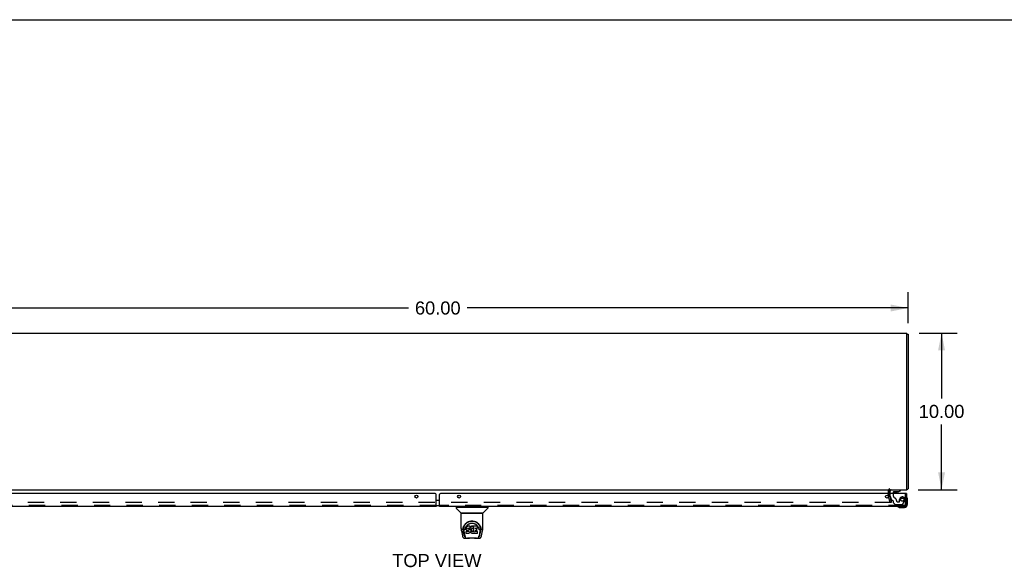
# Model space of a CAD drawing. Header units: inches. Extents: x 0 to 189, y 0 to 122.
# Tile 12 of 14: x 32 to 94, y 87 to 122. Entities that reach past the tile are written whole.
import ezdxf

# ---------------------------------------------------------------- set-up
doc = ezdxf.new("R2010")
doc.units = ezdxf.units.IN
doc.header["$LTSCALE"] = 10.388889
doc.header["$MEASUREMENT"] = 0
doc.linetypes.add('HIDDEN', pattern=[0.2, 0.1, -0.1])
doc.layers.get('0').update_dxf_attribs({"linetype": 'CONTINUOUS'})
for name, color, linetype in [('DEFAULT_2', 8, 'HIDDEN'), ('DIMENSIONS', 7, 'CONTINUOUS'), ('MASTER_DOOR_ASSEMBLY', 7, 'CONTINUOUS'), ('SLAVE_DOOR_ASSEMBLY', 7, 'CONTINUOUS')]:
    doc.layers.add(name, color=color, linetype=linetype)
doc.styles.get("Standard").update_dxf_attribs({"font": 'arial.ttf'})
doc.dimstyles.new('DIMSTYLE_1', dxfattribs={"dimtxt": 0.833333, "dimasz": 1.111111, "dimexe": 0.09, "dimexo": 0.07, "dimgap": 0.0375, "dimtad": 0, "dimtih": 1, "dimtoh": 1, "dimzin": 4, "dimdsep": 46, "dimtxsty": 'Standard', "dimblk": '_FILLED', "dimblk1": '_FILLED', "dimblk2": '_FILLED', "dimcen": 0.09, "dimadec": 3, "dimazin": 1, "dimtfac": 1, "dimtdec": 3, "dimtofl": 0, "dimtmove": 0, "dimatfit": 3, "dimldrblk": '_FILLED', "dimfxl": 0, "dimtolj": 1, "dimtzin": 4, "dimarcsym": 0})

# ---------------------------------------------------------------- blocks, each defined once
blk = doc.blocks.new('_FILLED')
at = {"color": 0, "linetype": 'ByBlock'}
blk.add_solid([(0, 0), (-1, 0.2), (-1, -0.2)], dxfattribs=at)
blk = doc.blocks.new('*D7')
at = {"layer": 'DIMENSIONS', "color": 2, "linetype": 'Continuous'}
for p, q in [((28.309, 102.864), (28.309, 104.828)), ((88.309, 102.864), (88.309, 104.828)), ((28.309, 103.828), (56.436, 103.828)), ((88.309, 103.828), (60.182, 103.828))]:
    blk.add_line(p, q, dxfattribs=at)
at = {"layer": 'DIMENSIONS', "color": 2, "linetype": 'Continuous', "xscale": 1.1111111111, "yscale": 1.1111111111, "zscale": 1.1111111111, "rotation": 180}
blk.add_blockref('_FILLED', (28.309, 103.828), dxfattribs=at)
at = {"layer": 'DIMENSIONS', "color": 2, "linetype": 'Continuous', "xscale": 1.1111111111, "yscale": 1.1111111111, "zscale": 1.1111111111}
blk.add_blockref('_FILLED', (88.309, 103.828), dxfattribs=at)
at = {"layer": 'DIMENSIONS', "color": 2, "linetype": 'Continuous', "insert": (58.309, 104.245), "char_height": 0.8333, "width": 2.91202, "attachment_point": 2, "line_spacing_factor": 0.9}
blk.add_mtext('60.00', dxfattribs=at)
blk = doc.blocks.new('*D8')
at = {"layer": 'DIMENSIONS', "color": 2, "linetype": 'Continuous'}
for p, q in [((89.012, 102.23), (91.443, 102.23)), ((90.443, 102.23), (90.443, 98.063)), ((90.443, 92.23), (90.443, 96.396)), ((88.952, 92.23), (91.443, 92.23))]:
    blk.add_line(p, q, dxfattribs=at)
at = {"layer": 'DIMENSIONS', "color": 2, "linetype": 'Continuous', "xscale": 1.1111111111, "yscale": 1.1111111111, "zscale": 1.1111111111}
for p, rotation in [((90.443, 102.23), 90), ((90.443, 92.23), 270)]:
    blk.add_blockref('_FILLED', p, dxfattribs=dict(at, rotation=rotation))
at = {"layer": 'DIMENSIONS', "color": 2, "linetype": 'Continuous', "insert": (90.443, 97.646), "char_height": 0.8333, "width": 2.91202, "attachment_point": 2, "line_spacing_factor": 0.9}
blk.add_mtext('10.00', dxfattribs=at)

msp = doc.modelspace()

# ---------------------------------------------------------------- linework, layer by layer
at = {"color": 7, "linetype": 'Continuous'}
for p, q in [((0, 122.222), (188.889, 122.222)), ((88.234, 102.167), (88.309, 102.167))]:
    msp.add_line(p, q, dxfattribs=at)
at = {"color": 3, "linetype": 'Continuous'}
for p, q in [((28.384, 102.23), (88.234, 102.23)), ((88.234, 92.23), (88.234, 102.23)), ((88.309, 102.167), (88.309, 92.293)), ((28.384, 92.23), (88.234, 92.23)), ((87.134, 91.987), (87.134, 92.188))]:
    msp.add_line(p, q, dxfattribs=at)
for points in [[(88.278, 92.268), (88.28, 92.269), (88.281, 92.271), (88.283, 92.272), (88.286, 92.273), (88.288, 92.275), (88.29, 92.276)], [(88.29, 92.276), (88.295, 92.278), (88.297, 92.28), (88.299, 92.281), (88.301, 92.282), (88.303, 92.283), (88.304, 92.284), (88.306, 92.286), (88.307, 92.287), (88.308, 92.288), (88.308, 92.29), (88.309, 92.291), (88.309, 92.292), (88.309, 92.293)]]:
    msp.add_lwpolyline(points, dxfattribs=at)
for centre, radius, start, end in [((87.176, 92.188), 0.042, 90, 180), ((88.192, 92.347), 0.117, 291.04215, 317.44308)]:
    msp.add_arc(centre, radius, start, end, dxfattribs=at)
at = {"layer": 'DEFAULT_2', "color": 8, "linetype": 'HIDDEN'}
for p, q in [((87.059, 91.829), (87.059, 92.188)), ((87.166, 91.417), (87.062, 91.803)), ((87.134, 91.829), (87.134, 91.987)), ((87.135, 91.823), (87.238, 91.436)), ((87.218, 91.417), (29.4, 91.417)), ((87.238, 91.436), (87.166, 91.417))]:
    msp.add_line(p, q, dxfattribs=at)
for points in [[(87.233, 91.432), (87.233, 91.43), (87.232, 91.429), (87.232, 91.427), (87.231, 91.425), (87.23, 91.424), (87.23, 91.423), (87.228, 91.421), (87.227, 91.42), (87.226, 91.419), (87.224, 91.419), (87.223, 91.418), (87.221, 91.417), (87.219, 91.417), (87.218, 91.417)], [(87.232, 91.435), (87.233, 91.433), (87.233, 91.432), (87.233, 91.432)]]:
    msp.add_lwpolyline(points, dxfattribs=at)
for centre, radius, start, end in [((87.176, 92.188), 0.117, 123.09982, 180), ((87.159, 91.829), 0.1, 180, 195), ((87.159, 91.829), 0.025, 180, 195)]:
    msp.add_arc(centre, radius, start, end, dxfattribs=at)
at = {"layer": 'MASTER_DOOR_ASSEMBLY', "color": 3, "linetype": 'Continuous'}
for p, q in [((58.417, 91.162), (58.417, 91.927)), ((88.199, 91.987), (58.477, 91.987)), ((88.214, 91.987), (88.214, 91.279)), ((58.408, 91.237), (58.408, 91.236)), ((58.408, 91.236), (58.408, 91.229)), ((58.408, 91.229), (58.409, 91.209)), ((58.409, 91.209), (58.409, 91.203)), ((58.409, 91.203), (58.409, 91.198)), ((88.097, 91.162), (58.417, 91.162))]:
    msp.add_line(p, q, dxfattribs=at)
at = {"layer": 'MASTER_DOOR_ASSEMBLY', "color": 7, "linetype": 'Continuous'}
for p, q in [((87.171, 91.987), (87.171, 92.151)), ((87.356, 92.061), (87.356, 91.987)), ((87.664, 92.092), (87.387, 92.092)), ((87.576, 92.075), (87.435, 92.075)), ((87.435, 92.075), (87.435, 92.075)), ((87.577, 92.075), (87.576, 92.075)), ((87.664, 92.092), (87.84, 92.191)), ((87.84, 92.23), (87.84, 92.191)), ((88.199, 91.987), (88.214, 91.987)), ((58.342, 91.557), (58.417, 91.557)), ((58.342, 91.237), (58.417, 91.237)), ((59.487, 91.114), (59.487, 91.06)), ((59.495, 91.122), (61.487, 91.122)), ((59.546, 91.122), (59.546, 91.162)), ((61.436, 91.122), (61.436, 91.162)), ((61.495, 91.114), (61.495, 91.06)), ((87.747, 91.105), (87.785, 91.102)), ((87.785, 91.102), (88.074, 91.102)), ((88.274, 91.591), (88.272, 91.629)), ((88.274, 91.302), (88.274, 91.591)), ((59.793, 90.737), (59.498, 91.032)), ((59.802, 89.749), (59.802, 90.713)), ((61.172, 90.721), (59.81, 90.721)), ((61.167, 90.729), (59.814, 90.729)), ((59.876, 90.729), (59.874, 90.725)), ((59.874, 90.725), (59.874, 90.725)), ((61.108, 90.725), (61.105, 90.729)), ((61.108, 90.725), (61.108, 90.725)), ((61.18, 89.749), (61.18, 90.713)), ((61.188, 90.737), (61.483, 91.032)), ((60.058, 90.004), (60.083, 90.038)), ((60.12, 89.827), (60.115, 89.802)), ((60.13, 89.852), (60.12, 89.827)), ((60.121, 89.792), (60.12, 89.827)), ((60.145, 89.873), (60.13, 89.852)), ((60.13, 89.816), (60.13, 89.852)), ((60.155, 89.883), (60.145, 89.873)), ((60.145, 89.838), (60.145, 89.873)), ((60.166, 89.891), (60.155, 89.883)), ((60.155, 89.847), (60.155, 89.883)), ((60.189, 89.901), (60.166, 89.891)), ((60.166, 89.854), (60.166, 89.891)), ((60.215, 89.91), (60.189, 89.901)), ((60.189, 89.865), (60.189, 89.901)), ((60.367, 89.91), (60.215, 89.91)), ((60.215, 89.873), (60.215, 89.91)), ((60.369, 89.855), (60.367, 89.91)), ((60.367, 89.875), (60.367, 89.91)), ((60.368, 89.82), (60.367, 89.796)), ((60.368, 89.82), (60.369, 89.855)), ((60.381, 89.823), (60.37, 89.802)), ((60.394, 89.842), (60.381, 89.823)), ((60.381, 89.787), (60.381, 89.823)), ((60.409, 89.86), (60.394, 89.842)), ((60.395, 89.806), (60.394, 89.842)), ((60.426, 89.876), (60.409, 89.86)), ((60.41, 89.824), (60.409, 89.86)), ((60.446, 89.89), (60.426, 89.876)), ((60.427, 89.84), (60.426, 89.876)), ((60.469, 89.9), (60.446, 89.89)), ((60.446, 89.854), (60.446, 89.89)), ((60.492, 89.906), (60.469, 89.9)), ((60.469, 89.864), (60.469, 89.9)), ((60.516, 89.908), (60.492, 89.906)), ((60.492, 89.869), (60.492, 89.906)), ((60.516, 89.908), (60.54, 89.908)), ((60.516, 89.871), (60.516, 89.908)), ((60.516, 89.87), (60.516, 89.871)), ((60.553, 89.906), (60.54, 89.908)), ((60.54, 89.871), (60.54, 89.908)), ((60.54, 89.869), (60.54, 89.871)), ((60.552, 89.869), (60.553, 89.906)), ((60.565, 89.901), (60.553, 89.906)), ((60.579, 89.807), (60.563, 89.768)), ((60.578, 89.893), (60.565, 89.901)), ((60.565, 89.865), (60.565, 89.901)), ((60.826, 89.907), (60.577, 89.907)), ((60.578, 89.858), (60.577, 89.907)), ((60.58, 89.809), (60.579, 89.809)), ((60.579, 89.809), (60.579, 89.808)), ((60.579, 89.808), (60.579, 89.808)), ((60.583, 89.555), (60.579, 89.807)), ((60.581, 89.814), (60.58, 89.813)), ((60.58, 89.813), (60.58, 89.811)), ((60.58, 89.811), (60.58, 89.81)), ((60.58, 89.81), (60.58, 89.809)), ((60.58, 89.809), (60.58, 89.809)), ((60.58, 89.809), (60.58, 89.809)), ((60.581, 89.816), (60.581, 89.814)), ((60.84, 89.782), (60.842, 89.891)), ((60.842, 89.922), (60.859, 89.897)), ((61.047, 89.827), (61.06, 89.776)), ((59.817, 89.606), (59.882, 89.301)), ((59.882, 89.3), (59.882, 89.301)), ((59.909, 89.665), (59.913, 89.723)), ((59.909, 89.666), (59.909, 89.665)), ((59.913, 89.723), (59.921, 89.776)), ((59.923, 89.783), (59.922, 89.728)), ((59.99, 89.332), (59.934, 89.609)), ((59.97, 89.675), (59.972, 89.65)), ((59.98, 89.585), (60.042, 89.281)), ((60.049, 89.225), (60.056, 89.225)), ((60.055, 89.679), (60.055, 89.678)), ((60.056, 89.225), (60.059, 89.216)), ((60.06, 89.213), (60.059, 89.216)), ((60.115, 89.802), (60.114, 89.777)), ((60.114, 89.743), (60.114, 89.777)), ((60.116, 89.718), (60.114, 89.743)), ((60.114, 89.743), (60.114, 89.743)), ((60.116, 89.767), (60.115, 89.802)), ((60.12, 89.693), (60.116, 89.718)), ((60.116, 89.718), (60.116, 89.718)), ((60.129, 89.67), (60.12, 89.693)), ((60.12, 89.693), (60.12, 89.693)), ((60.128, 89.576), (60.12, 89.568)), ((60.122, 89.455), (60.12, 89.568)), ((60.129, 89.448), (60.122, 89.455)), ((60.19, 89.577), (60.128, 89.576)), ((60.128, 89.54), (60.128, 89.576)), ((60.129, 89.67), (60.129, 89.669)), ((60.143, 89.648), (60.129, 89.669)), ((60.275, 89.448), (60.129, 89.448)), ((60.129, 89.448), (60.129, 89.448)), ((60.161, 89.63), (60.143, 89.648)), ((60.143, 89.648), (60.143, 89.648)), ((60.182, 89.616), (60.161, 89.63)), ((60.161, 89.63), (60.161, 89.63)), ((60.195, 89.612), (60.182, 89.616)), ((60.182, 89.616), (60.182, 89.616)), ((60.25, 89.577), (60.19, 89.577)), ((60.19, 89.54), (60.19, 89.577)), ((60.19, 89.54), (60.19, 89.539)), ((60.208, 89.609), (60.195, 89.612)), ((60.195, 89.612), (60.195, 89.612)), ((60.204, 89.745), (60.203, 89.731)), ((60.206, 89.758), (60.204, 89.745)), ((60.204, 89.725), (60.204, 89.743)), ((60.205, 89.72), (60.206, 89.755)), ((60.208, 89.762), (60.206, 89.758)), ((60.208, 89.751), (60.206, 89.755)), ((60.211, 89.764), (60.208, 89.762)), ((60.212, 89.748), (60.208, 89.751)), ((60.208, 89.715), (60.208, 89.751)), ((60.255, 89.609), (60.208, 89.609)), ((60.222, 89.768), (60.211, 89.764)), ((60.224, 89.745), (60.212, 89.748)), ((60.212, 89.712), (60.212, 89.748)), ((60.236, 89.769), (60.222, 89.768)), ((60.247, 89.746), (60.224, 89.745)), ((60.224, 89.708), (60.224, 89.745)), ((60.349, 89.769), (60.236, 89.769)), ((60.236, 89.769), (60.236, 89.769)), ((60.272, 89.744), (60.247, 89.746)), ((60.247, 89.709), (60.247, 89.746)), ((60.247, 89.708), (60.247, 89.709)), ((60.264, 89.578), (60.25, 89.577)), ((60.25, 89.54), (60.25, 89.577)), ((60.25, 89.54), (60.25, 89.539)), ((60.262, 89.608), (60.255, 89.609)), ((60.255, 89.609), (60.256, 89.609)), ((60.267, 89.607), (60.262, 89.608)), ((60.268, 89.581), (60.264, 89.578)), ((60.264, 89.542), (60.264, 89.578)), ((60.272, 89.603), (60.267, 89.607)), ((60.273, 89.585), (60.268, 89.581)), ((60.269, 89.545), (60.268, 89.581)), ((60.297, 89.739), (60.272, 89.744)), ((60.272, 89.708), (60.272, 89.744)), ((60.276, 89.598), (60.272, 89.603)), ((60.279, 89.593), (60.273, 89.585)), ((60.273, 89.549), (60.273, 89.585)), ((60.288, 89.45), (60.275, 89.448)), ((60.282, 89.586), (60.276, 89.599)), ((60.282, 89.561), (60.281, 89.587)), ((60.284, 89.573), (60.282, 89.587)), ((60.284, 89.567), (60.283, 89.577)), ((60.3, 89.454), (60.288, 89.45)), ((60.288, 89.45), (60.288, 89.45)), ((60.309, 89.733), (60.297, 89.739)), ((60.297, 89.702), (60.297, 89.739)), ((60.32, 89.468), (60.3, 89.454)), ((60.3, 89.454), (60.3, 89.454)), ((60.32, 89.725), (60.309, 89.733)), ((60.309, 89.697), (60.309, 89.733)), ((60.339, 89.707), (60.32, 89.725)), ((60.32, 89.689), (60.32, 89.725)), ((60.338, 89.485), (60.32, 89.468)), ((60.32, 89.468), (60.32, 89.468)), ((60.338, 89.671), (60.339, 89.707)), ((60.345, 89.496), (60.338, 89.485)), ((60.338, 89.485), (60.338, 89.485)), ((60.348, 89.693), (60.339, 89.707)), ((60.346, 89.496), (60.345, 89.496)), ((60.351, 89.507), (60.346, 89.496)), ((60.349, 89.769), (60.348, 89.769)), ((60.351, 89.735), (60.348, 89.693)), ((60.348, 89.656), (60.348, 89.693)), ((60.36, 89.77), (60.349, 89.769)), ((60.35, 89.649), (60.349, 89.65)), ((60.355, 89.758), (60.351, 89.735)), ((60.352, 89.7), (60.351, 89.735)), ((60.36, 89.53), (60.351, 89.507)), ((60.351, 89.507), (60.351, 89.507)), ((60.358, 89.769), (60.355, 89.758)), ((60.356, 89.723), (60.355, 89.758)), ((60.367, 89.553), (60.36, 89.53)), ((60.36, 89.53), (60.36, 89.53)), ((60.365, 89.782), (60.361, 89.77)), ((60.362, 89.745), (60.361, 89.771)), ((60.367, 89.796), (60.365, 89.782)), ((60.365, 89.782), (60.365, 89.782)), ((60.37, 89.802), (60.366, 89.793)), ((60.367, 89.796), (60.367, 89.796)), ((60.367, 89.564), (60.367, 89.565)), ((60.367, 89.565), (60.367, 89.565)), ((60.367, 89.563), (60.367, 89.564)), ((60.367, 89.564), (60.367, 89.564)), ((60.367, 89.563), (60.367, 89.563)), ((60.368, 89.562), (60.367, 89.554)), ((60.367, 89.554), (60.367, 89.553)), ((60.388, 89.526), (60.368, 89.561)), ((60.37, 89.767), (60.37, 89.802)), ((60.401, 89.507), (60.388, 89.526)), ((60.388, 89.526), (60.388, 89.526)), ((60.416, 89.49), (60.401, 89.507)), ((60.401, 89.507), (60.401, 89.507)), ((60.433, 89.475), (60.416, 89.49)), ((60.416, 89.49), (60.416, 89.49)), ((60.433, 89.67), (60.432, 89.644)), ((60.437, 89.696), (60.433, 89.67)), ((60.433, 89.632), (60.434, 89.666)), ((60.433, 89.475), (60.434, 89.475)), ((60.434, 89.666), (60.434, 89.671)), ((60.437, 89.654), (60.434, 89.666)), ((60.452, 89.461), (60.434, 89.475)), ((60.436, 89.619), (60.437, 89.654)), ((60.441, 89.707), (60.437, 89.696)), ((60.446, 89.63), (60.437, 89.654)), ((60.446, 89.718), (60.441, 89.707)), ((60.445, 89.595), (60.446, 89.63)), ((60.46, 89.74), (60.446, 89.718)), ((60.458, 89.608), (60.446, 89.63)), ((60.462, 89.456), (60.452, 89.461)), ((60.452, 89.461), (60.452, 89.461)), ((60.466, 89.599), (60.458, 89.608)), ((60.458, 89.572), (60.458, 89.608)), ((60.467, 89.749), (60.46, 89.74)), ((60.473, 89.452), (60.462, 89.456)), ((60.462, 89.456), (60.462, 89.456)), ((60.476, 89.59), (60.466, 89.599)), ((60.466, 89.563), (60.466, 89.599)), ((60.476, 89.755), (60.467, 89.749)), ((60.495, 89.446), (60.473, 89.452)), ((60.475, 89.554), (60.476, 89.59)), ((60.5, 89.765), (60.476, 89.755)), ((60.486, 89.583), (60.476, 89.59)), ((60.485, 89.547), (60.486, 89.583)), ((60.497, 89.579), (60.486, 89.583)), ((60.518, 89.444), (60.495, 89.446)), ((60.509, 89.577), (60.497, 89.579)), ((60.497, 89.542), (60.497, 89.579)), ((60.511, 89.767), (60.5, 89.765)), ((60.509, 89.577), (60.522, 89.576)), ((60.509, 89.54), (60.509, 89.577)), ((60.509, 89.538), (60.509, 89.54)), ((60.522, 89.767), (60.511, 89.767)), ((60.541, 89.447), (60.518, 89.444)), ((60.518, 89.444), (60.518, 89.444)), ((60.533, 89.764), (60.522, 89.767)), ((60.534, 89.578), (60.522, 89.576)), ((60.522, 89.539), (60.522, 89.576)), ((60.522, 89.538), (60.522, 89.539)), ((60.545, 89.76), (60.533, 89.764)), ((60.546, 89.582), (60.534, 89.578)), ((60.534, 89.541), (60.534, 89.578)), ((60.563, 89.454), (60.541, 89.447)), ((60.557, 89.587), (60.546, 89.582)), ((60.546, 89.545), (60.546, 89.582)), ((60.567, 89.594), (60.557, 89.587)), ((60.557, 89.55), (60.557, 89.587)), ((60.582, 89.465), (60.563, 89.454)), ((60.563, 89.454), (60.563, 89.454)), ((60.568, 89.558), (60.567, 89.594)), ((60.587, 89.465), (60.582, 89.465)), ((60.586, 89.547), (60.585, 89.548)), ((60.587, 89.456), (60.587, 89.465)), ((60.827, 89.448), (60.596, 89.448)), ((60.667, 89.613), (60.666, 89.538)), ((60.795, 89.613), (60.667, 89.613)), ((60.827, 89.573), (60.667, 89.573)), ((60.826, 89.768), (60.668, 89.768)), ((60.669, 89.768), (60.668, 89.71)), ((60.795, 89.745), (60.668, 89.745)), ((60.807, 89.624), (60.808, 89.731)), ((60.835, 89.456), (60.837, 89.563)), ((60.921, 89.213), (60.923, 89.216)), ((60.923, 89.216), (60.925, 89.225)), ((60.924, 89.709), (60.926, 89.679)), ((60.925, 89.225), (60.932, 89.225)), ((60.926, 89.678), (60.926, 89.679)), ((61, 89.582), (60.939, 89.281)), ((60.991, 89.332), (61.048, 89.609)), ((61.059, 89.783), (61.059, 89.728)), ((61.072, 89.665), (61.072, 89.666)), ((61.099, 89.301), (61.165, 89.606)), ((60.006, 89.146), (60.22, 89.146)), ((60.784, 89.139), (60.197, 89.139)), ((60.761, 89.146), (60.975, 89.146))]:
    msp.add_line(p, q, dxfattribs=at)
at = {"layer": 'MASTER_DOOR_ASSEMBLY', "color": 8, "linetype": 'HIDDEN'}
for p, q in [((87.171, 91.82), (87.171, 91.987)), ((87.171, 91.82), (87.24, 91.564)), ((87.25, 92.23), (87.84, 92.23)), ((87.356, 91.987), (87.356, 91.877)), ((88.139, 91.279), (88.139, 91.987)), ((88.097, 91.237), (58.417, 91.237)), ((87.314, 91.541), (87.27, 91.541)), ((87.373, 91.404), (87.373, 91.482)), ((87.379, 91.39), (87.494, 91.274)), ((87.928, 91.266), (87.516, 91.266)), ((87.657, 91.451), (87.751, 91.451)), ((87.767, 91.467), (87.767, 91.6)), ((87.954, 91.281), (88.088, 91.514))]:
    msp.add_line(p, q, dxfattribs=at)
at = {"layer": 'MASTER_DOOR_ASSEMBLY', "color": 3, "linetype": 'Continuous'}
msp.add_lwpolyline([(58.409, 91.198), (58.409, 91.195), (58.409, 91.193), (58.409, 91.19), (58.41, 91.188), (58.41, 91.186), (58.41, 91.184), (58.41, 91.183), (58.41, 91.181), (58.41, 91.179), (58.411, 91.178), (58.411, 91.176), (58.411, 91.175), (58.411, 91.174), (58.411, 91.173), (58.412, 91.172), (58.412, 91.171), (58.412, 91.17), (58.412, 91.169), (58.412, 91.169), (58.412, 91.168), (58.413, 91.167), (58.413, 91.167), (58.413, 91.166), (58.413, 91.166), (58.413, 91.165), (58.414, 91.165), (58.414, 91.164), (58.414, 91.164), (58.414, 91.164), (58.415, 91.163), (58.415, 91.163), (58.415, 91.163), (58.415, 91.163), (58.416, 91.162), (58.416, 91.162), (58.416, 91.162), (58.416, 91.162), (58.417, 91.162), (58.417, 91.162), (58.417, 91.162), (58.417, 91.162)], dxfattribs=at)
at = {"layer": 'MASTER_DOOR_ASSEMBLY', "color": 7, "linetype": 'Continuous'}
for points in [[(59.873, 90.723), (59.872, 90.723), (59.872, 90.722), (59.871, 90.721), (59.871, 90.721), (59.872, 90.721)], [(59.874, 90.725), (59.873, 90.724), (59.873, 90.723)], [(61.109, 90.723), (61.108, 90.724), (61.108, 90.725)], [(61.11, 90.721), (61.11, 90.721), (61.11, 90.721), (61.11, 90.722), (61.109, 90.723), (61.109, 90.723)], [(59.921, 89.776), (59.934, 89.827), (59.951, 89.875), (59.971, 89.92), (59.994, 89.961), (60.02, 90), (60.048, 90.036), (60.079, 90.069), (60.112, 90.1), (60.148, 90.128), (60.187, 90.154), (60.228, 90.177), (60.27, 90.197), (60.314, 90.212), (60.358, 90.225), (60.403, 90.233), (60.447, 90.238), (60.491, 90.24), (60.535, 90.238), (60.579, 90.233), (60.624, 90.225), (60.668, 90.212), (60.711, 90.196), (60.754, 90.177), (60.795, 90.154), (60.833, 90.128), (60.869, 90.1), (60.903, 90.069), (60.933, 90.035), (60.961, 90), (60.987, 89.961), (61.01, 89.92), (61.03, 89.875), (61.047, 89.827)], [(59.97, 89.675), (59.969, 89.699), (59.97, 89.746), (59.975, 89.793), (59.984, 89.839), (59.998, 89.884), (60.015, 89.927), (60.035, 89.967), (60.058, 90.004)], [(60.063, 89.746), (60.071, 89.781), (60.081, 89.813), (60.093, 89.843)], [(60.083, 90.038), (60.11, 90.069), (60.139, 90.097)], [(60.093, 89.843), (60.107, 89.871), (60.123, 89.897)], [(60.123, 89.897), (60.139, 89.921), (60.158, 89.944), (60.177, 89.966), (60.198, 89.986), (60.221, 90.005), (60.245, 90.023), (60.27, 90.039), (60.296, 90.053), (60.323, 90.066), (60.351, 90.076), (60.379, 90.085), (60.407, 90.091), (60.435, 90.096), (60.463, 90.098), (60.49, 90.099), (60.518, 90.098), (60.546, 90.096), (60.574, 90.091), (60.602, 90.085), (60.63, 90.076), (60.658, 90.066), (60.685, 90.053), (60.712, 90.039), (60.737, 90.023), (60.76, 90.006), (60.783, 89.987), (60.804, 89.966), (60.824, 89.945), (60.842, 89.922)], [(60.131, 89.816), (60.131, 89.816), (60.131, 89.816), (60.131, 89.815), (60.132, 89.815), (60.132, 89.815), (60.132, 89.815)], [(60.139, 90.097), (60.168, 90.122), (60.199, 90.145), (60.23, 90.164)], [(60.145, 89.837), (60.145, 89.837), (60.146, 89.837), (60.146, 89.837), (60.146, 89.836), (60.146, 89.836), (60.147, 89.836)], [(60.155, 89.847), (60.155, 89.846), (60.155, 89.846), (60.155, 89.846), (60.156, 89.846), (60.156, 89.846), (60.156, 89.845)], [(60.166, 89.854), (60.166, 89.854), (60.166, 89.854), (60.166, 89.853), (60.167, 89.853), (60.167, 89.853), (60.167, 89.853)], [(60.189, 89.865), (60.189, 89.864), (60.189, 89.864), (60.189, 89.864), (60.189, 89.864), (60.19, 89.863), (60.19, 89.863)], [(60.215, 89.873), (60.215, 89.872), (60.215, 89.872), (60.215, 89.872), (60.215, 89.872), (60.215, 89.872), (60.215, 89.871)], [(60.23, 90.164), (60.262, 90.181), (60.294, 90.195), (60.326, 90.207)], [(60.326, 90.207), (60.359, 90.217), (60.392, 90.224), (60.424, 90.23), (60.457, 90.233), (60.49, 90.234), (60.522, 90.233), (60.555, 90.23), (60.587, 90.225), (60.619, 90.218)], [(60.366, 89.873), (60.366, 89.872), (60.366, 89.872), (60.366, 89.872), (60.365, 89.872), (60.365, 89.872), (60.365, 89.871)], [(60.368, 89.82), (60.368, 89.82), (60.368, 89.82), (60.367, 89.82), (60.367, 89.819), (60.367, 89.819), (60.366, 89.819)], [(60.396, 89.805), (60.396, 89.805), (60.396, 89.805), (60.395, 89.805), (60.395, 89.805), (60.395, 89.806), (60.395, 89.806)], [(60.411, 89.822), (60.411, 89.822), (60.411, 89.823), (60.41, 89.823), (60.41, 89.823), (60.41, 89.823), (60.41, 89.824)], [(60.428, 89.838), (60.428, 89.839), (60.428, 89.839), (60.427, 89.839), (60.427, 89.839), (60.427, 89.84), (60.427, 89.84)], [(60.447, 89.852), (60.447, 89.853), (60.447, 89.853), (60.447, 89.853), (60.447, 89.853), (60.447, 89.854), (60.446, 89.854)], [(60.469, 89.862), (60.469, 89.862), (60.469, 89.863), (60.469, 89.863), (60.469, 89.863), (60.469, 89.863), (60.469, 89.864)], [(60.493, 89.868), (60.493, 89.868), (60.493, 89.868), (60.492, 89.868), (60.492, 89.868), (60.492, 89.869), (60.492, 89.869)], [(60.552, 89.867), (60.552, 89.868), (60.552, 89.868), (60.552, 89.868), (60.552, 89.868), (60.552, 89.869), (60.552, 89.869)], [(60.564, 89.863), (60.565, 89.864), (60.565, 89.864), (60.565, 89.864), (60.565, 89.864), (60.565, 89.864), (60.565, 89.865)], [(60.58, 89.869), (60.58, 89.869), (60.579, 89.87), (60.579, 89.87), (60.579, 89.87), (60.579, 89.87), (60.579, 89.871)], [(60.58, 89.853), (60.58, 89.853), (60.58, 89.854), (60.579, 89.855), (60.579, 89.855), (60.579, 89.856), (60.579, 89.856)], [(60.579, 89.808), (60.579, 89.808), (60.579, 89.808)], [(60.579, 89.808), (60.579, 89.808), (60.579, 89.807), (60.579, 89.807)], [(60.619, 90.218), (60.652, 90.208), (60.684, 90.197), (60.716, 90.183)], [(60.716, 90.183), (60.748, 90.166), (60.779, 90.147), (60.81, 90.125), (60.839, 90.1), (60.868, 90.073), (60.895, 90.042), (60.921, 90.008), (60.944, 89.97), (60.965, 89.93), (60.983, 89.887), (60.996, 89.842), (61.006, 89.795), (61.011, 89.748)], [(60.859, 89.897), (60.874, 89.871), (60.888, 89.843)], [(60.888, 89.843), (60.9, 89.813), (60.91, 89.781), (60.919, 89.746), (60.924, 89.709)], [(59.802, 89.75), (59.802, 89.716), (59.806, 89.676), (59.811, 89.637), (59.817, 89.606)], [(59.882, 89.3), (59.885, 89.287), (59.89, 89.269), (59.895, 89.252), (59.9, 89.237), (59.905, 89.224), (59.911, 89.211), (59.918, 89.2), (59.925, 89.189), (59.933, 89.18), (59.942, 89.171), (59.953, 89.163), (59.964, 89.156), (59.976, 89.151), (59.989, 89.148)], [(59.922, 89.728), (59.923, 89.694), (59.927, 89.65), (59.934, 89.609)], [(59.972, 89.65), (59.973, 89.63), (59.977, 89.606), (59.98, 89.585)], [(59.99, 89.332), (59.994, 89.316), (59.999, 89.298), (60.004, 89.281), (60.009, 89.266), (60.015, 89.253), (60.022, 89.243), (60.029, 89.234), (60.036, 89.229), (60.043, 89.225), (60.049, 89.225)], [(60.042, 89.281), (60.044, 89.271), (60.047, 89.259), (60.05, 89.247), (60.053, 89.235), (60.056, 89.225)], [(60.055, 89.679), (60.057, 89.709), (60.063, 89.746)], [(60.096, 89.194), (60.091, 89.194), (60.086, 89.194), (60.081, 89.195), (60.077, 89.197), (60.072, 89.199), (60.069, 89.202), (60.065, 89.205), (60.062, 89.208), (60.06, 89.212), (60.06, 89.213)], [(60.06, 89.213), (60.065, 89.202), (60.072, 89.19), (60.079, 89.18), (60.085, 89.171), (60.093, 89.164), (60.1, 89.158), (60.109, 89.152), (60.118, 89.149), (60.128, 89.146), (60.135, 89.146)], [(60.114, 89.743), (60.114, 89.742), (60.115, 89.742), (60.115, 89.742), (60.115, 89.742), (60.116, 89.741), (60.116, 89.741)], [(60.116, 89.767), (60.116, 89.767), (60.116, 89.767), (60.116, 89.766), (60.117, 89.766), (60.117, 89.766), (60.118, 89.766)], [(60.116, 89.718), (60.116, 89.718), (60.116, 89.717), (60.116, 89.717), (60.117, 89.717), (60.117, 89.717), (60.118, 89.717)], [(60.12, 89.693), (60.12, 89.693), (60.121, 89.692), (60.121, 89.692), (60.122, 89.692), (60.122, 89.692)], [(60.121, 89.792), (60.121, 89.792), (60.121, 89.791), (60.122, 89.791), (60.122, 89.791), (60.122, 89.791), (60.123, 89.791)], [(60.121, 89.533), (60.121, 89.532), (60.121, 89.532), (60.122, 89.532), (60.122, 89.532), (60.122, 89.532), (60.122, 89.532)], [(60.122, 89.455), (60.122, 89.455), (60.123, 89.454), (60.123, 89.454), (60.124, 89.455)], [(60.122, 89.455), (60.122, 89.455), (60.122, 89.455)], [(60.128, 89.54), (60.128, 89.539), (60.128, 89.539), (60.129, 89.539), (60.129, 89.539), (60.129, 89.538), (60.129, 89.538)], [(60.129, 89.669), (60.13, 89.669), (60.13, 89.669), (60.131, 89.669), (60.131, 89.669)], [(60.129, 89.448), (60.129, 89.448), (60.129, 89.448), (60.13, 89.448), (60.13, 89.448), (60.13, 89.448), (60.13, 89.449)], [(60.143, 89.648), (60.143, 89.648), (60.144, 89.648), (60.144, 89.648), (60.144, 89.648), (60.145, 89.648)], [(60.161, 89.63), (60.161, 89.63), (60.162, 89.63), (60.162, 89.63), (60.162, 89.63)], [(60.182, 89.616), (60.183, 89.616), (60.183, 89.616), (60.183, 89.617)], [(60.195, 89.612), (60.195, 89.612), (60.195, 89.612), (60.195, 89.612)], [(60.201, 89.73), (60.202, 89.73), (60.202, 89.73), (60.203, 89.73), (60.203, 89.73), (60.203, 89.731), (60.203, 89.731)], [(60.202, 89.744), (60.203, 89.744), (60.203, 89.744), (60.204, 89.744), (60.204, 89.744), (60.204, 89.745), (60.204, 89.745)], [(60.202, 89.723), (60.202, 89.723), (60.203, 89.723), (60.203, 89.724), (60.203, 89.724), (60.204, 89.724), (60.204, 89.724)], [(60.203, 89.718), (60.204, 89.718), (60.204, 89.718), (60.204, 89.718), (60.205, 89.719), (60.205, 89.719), (60.205, 89.719)], [(60.204, 89.757), (60.205, 89.757), (60.205, 89.757), (60.206, 89.758), (60.206, 89.758), (60.206, 89.758)], [(60.206, 89.762), (60.207, 89.761), (60.207, 89.761), (60.208, 89.762), (60.208, 89.762)], [(60.207, 89.714), (60.207, 89.714), (60.207, 89.714), (60.207, 89.714), (60.208, 89.714), (60.208, 89.715), (60.208, 89.715)], [(60.208, 89.609), (60.208, 89.609), (60.208, 89.61), (60.208, 89.61)], [(60.21, 89.764), (60.21, 89.764), (60.21, 89.764), (60.211, 89.764), (60.211, 89.764)], [(60.211, 89.71), (60.211, 89.71), (60.211, 89.711), (60.211, 89.711), (60.212, 89.711), (60.212, 89.711), (60.212, 89.712)], [(60.222, 89.768), (60.222, 89.768), (60.222, 89.768), (60.222, 89.768)], [(60.223, 89.707), (60.223, 89.707), (60.223, 89.707), (60.223, 89.707), (60.223, 89.708), (60.224, 89.708), (60.224, 89.708)], [(60.262, 89.608), (60.262, 89.608), (60.262, 89.608), (60.262, 89.609)], [(60.264, 89.542), (60.264, 89.541), (60.264, 89.541), (60.264, 89.541), (60.264, 89.541), (60.265, 89.54), (60.265, 89.54)], [(60.267, 89.607), (60.267, 89.607), (60.268, 89.607), (60.268, 89.607)], [(60.269, 89.544), (60.269, 89.544), (60.269, 89.544), (60.269, 89.544), (60.27, 89.543), (60.27, 89.543), (60.27, 89.543)], [(60.271, 89.706), (60.271, 89.706), (60.271, 89.707), (60.271, 89.707), (60.272, 89.707), (60.272, 89.707), (60.272, 89.708)], [(60.272, 89.603), (60.272, 89.603), (60.272, 89.603), (60.273, 89.603), (60.273, 89.603)], [(60.273, 89.549), (60.274, 89.549), (60.274, 89.549), (60.274, 89.548), (60.274, 89.548), (60.275, 89.548), (60.275, 89.548)], [(60.275, 89.448), (60.275, 89.448), (60.275, 89.448), (60.275, 89.448), (60.275, 89.448), (60.275, 89.448), (60.275, 89.449)], [(60.276, 89.598), (60.276, 89.598), (60.276, 89.598), (60.277, 89.598), (60.277, 89.598)], [(60.282, 89.586), (60.282, 89.586), (60.282, 89.586), (60.283, 89.586), (60.283, 89.586), (60.284, 89.586)], [(60.282, 89.561), (60.282, 89.56), (60.282, 89.56), (60.282, 89.56), (60.283, 89.56), (60.283, 89.56), (60.283, 89.559)], [(60.284, 89.573), (60.284, 89.573), (60.284, 89.572), (60.285, 89.572), (60.285, 89.572), (60.286, 89.572), (60.286, 89.572)], [(60.284, 89.567), (60.284, 89.566), (60.284, 89.566), (60.284, 89.566), (60.285, 89.566), (60.285, 89.565), (60.286, 89.565)], [(60.288, 89.45), (60.288, 89.45), (60.287, 89.45), (60.287, 89.45)], [(60.296, 89.701), (60.296, 89.701), (60.296, 89.701), (60.296, 89.702), (60.296, 89.702), (60.296, 89.702), (60.297, 89.702)], [(60.3, 89.454), (60.299, 89.454), (60.299, 89.454), (60.299, 89.454)], [(60.308, 89.695), (60.308, 89.696), (60.308, 89.696), (60.309, 89.696), (60.309, 89.696), (60.309, 89.696), (60.309, 89.697)], [(60.319, 89.688), (60.319, 89.688), (60.319, 89.688), (60.319, 89.688), (60.32, 89.689), (60.32, 89.689), (60.32, 89.689)], [(60.32, 89.468), (60.32, 89.468), (60.32, 89.468), (60.32, 89.468), (60.319, 89.468)], [(60.337, 89.67), (60.337, 89.67), (60.337, 89.67), (60.337, 89.67), (60.338, 89.671), (60.338, 89.671), (60.338, 89.671)], [(60.338, 89.485), (60.338, 89.485), (60.338, 89.485), (60.338, 89.485), (60.337, 89.485), (60.337, 89.485)], [(60.345, 89.496), (60.345, 89.496), (60.345, 89.495), (60.344, 89.495), (60.344, 89.495)], [(60.349, 89.65), (60.349, 89.652), (60.349, 89.653), (60.348, 89.654), (60.348, 89.655)], [(60.351, 89.507), (60.351, 89.507), (60.351, 89.506), (60.35, 89.506), (60.349, 89.506)], [(60.354, 89.699), (60.353, 89.699), (60.353, 89.699), (60.353, 89.699), (60.352, 89.7), (60.352, 89.7), (60.352, 89.7)], [(60.358, 89.721), (60.357, 89.722), (60.357, 89.722), (60.357, 89.722), (60.356, 89.722), (60.356, 89.722), (60.356, 89.723)], [(60.36, 89.77), (60.36, 89.77), (60.36, 89.77), (60.36, 89.77), (60.359, 89.77)], [(60.36, 89.53), (60.36, 89.529), (60.36, 89.529), (60.36, 89.529), (60.359, 89.529), (60.359, 89.529)], [(60.361, 89.77), (60.361, 89.77), (60.361, 89.77), (60.36, 89.77)], [(60.364, 89.744), (60.363, 89.744), (60.363, 89.744), (60.362, 89.744), (60.362, 89.744), (60.362, 89.745), (60.362, 89.745)], [(60.365, 89.782), (60.365, 89.781), (60.365, 89.781), (60.364, 89.781), (60.364, 89.781), (60.363, 89.781)], [(60.367, 89.796), (60.367, 89.796), (60.366, 89.796), (60.366, 89.795), (60.366, 89.795), (60.365, 89.795), (60.365, 89.795)], [(60.367, 89.553), (60.367, 89.553), (60.367, 89.553), (60.367, 89.553), (60.366, 89.553), (60.366, 89.552), (60.365, 89.552)], [(60.367, 89.565), (60.367, 89.566), (60.367, 89.566)], [(60.368, 89.562), (60.368, 89.562), (60.368, 89.562), (60.368, 89.562), (60.368, 89.562), (60.368, 89.562), (60.368, 89.563), (60.367, 89.563)], [(60.368, 89.561), (60.368, 89.562), (60.368, 89.562), (60.368, 89.562), (60.368, 89.562)], [(60.372, 89.765), (60.372, 89.765), (60.371, 89.766), (60.371, 89.766), (60.371, 89.766), (60.371, 89.766), (60.37, 89.767)], [(60.383, 89.786), (60.383, 89.786), (60.382, 89.786), (60.382, 89.786), (60.382, 89.786), (60.382, 89.787), (60.381, 89.787)], [(60.388, 89.526), (60.388, 89.525), (60.389, 89.525), (60.389, 89.525), (60.39, 89.525)], [(60.401, 89.507), (60.401, 89.507), (60.402, 89.507), (60.402, 89.507), (60.402, 89.507), (60.403, 89.507)], [(60.416, 89.49), (60.417, 89.49), (60.417, 89.49), (60.417, 89.49), (60.418, 89.49)], [(60.432, 89.644), (60.432, 89.643), (60.432, 89.643), (60.432, 89.643), (60.431, 89.643), (60.431, 89.643), (60.43, 89.643)], [(60.433, 89.67), (60.433, 89.67), (60.433, 89.669), (60.433, 89.669), (60.432, 89.669), (60.432, 89.669), (60.431, 89.669)], [(60.433, 89.631), (60.433, 89.631), (60.433, 89.631), (60.433, 89.63), (60.432, 89.63), (60.432, 89.63), (60.431, 89.63)], [(60.436, 89.619), (60.436, 89.619), (60.436, 89.619), (60.435, 89.618), (60.435, 89.618), (60.434, 89.618), (60.434, 89.618)], [(60.434, 89.475), (60.434, 89.475), (60.434, 89.475), (60.434, 89.475), (60.435, 89.475)], [(60.437, 89.696), (60.437, 89.695), (60.436, 89.695), (60.436, 89.695), (60.436, 89.695), (60.435, 89.695)], [(60.441, 89.707), (60.44, 89.707), (60.44, 89.707), (60.44, 89.706), (60.439, 89.706), (60.439, 89.706)], [(60.446, 89.718), (60.446, 89.717), (60.445, 89.717), (60.445, 89.717), (60.444, 89.717)], [(60.445, 89.595), (60.445, 89.594), (60.445, 89.594), (60.445, 89.594), (60.444, 89.594), (60.444, 89.594), (60.444, 89.593)], [(60.452, 89.461), (60.452, 89.461), (60.452, 89.461), (60.452, 89.461), (60.453, 89.461)], [(60.456, 89.571), (60.457, 89.571), (60.457, 89.571), (60.457, 89.571), (60.457, 89.572), (60.458, 89.572), (60.458, 89.572)], [(60.46, 89.74), (60.46, 89.74), (60.46, 89.74), (60.459, 89.74), (60.459, 89.74), (60.458, 89.74)], [(60.462, 89.456), (60.462, 89.456), (60.463, 89.456), (60.463, 89.456)], [(60.464, 89.561), (60.465, 89.561), (60.465, 89.561), (60.465, 89.562), (60.465, 89.562), (60.466, 89.562), (60.466, 89.563)], [(60.467, 89.749), (60.467, 89.749), (60.467, 89.749), (60.466, 89.749), (60.466, 89.749)], [(60.473, 89.452), (60.473, 89.452), (60.473, 89.452), (60.474, 89.453)], [(60.474, 89.552), (60.474, 89.553), (60.475, 89.553), (60.475, 89.553), (60.475, 89.553), (60.475, 89.554), (60.475, 89.554)], [(60.476, 89.755), (60.476, 89.755), (60.476, 89.755), (60.475, 89.755)], [(60.485, 89.545), (60.485, 89.546), (60.485, 89.546), (60.485, 89.546), (60.485, 89.546), (60.485, 89.546), (60.486, 89.547)], [(60.495, 89.446), (60.495, 89.446), (60.496, 89.447), (60.496, 89.447)], [(60.496, 89.541), (60.496, 89.541), (60.496, 89.541), (60.497, 89.541), (60.497, 89.542), (60.497, 89.542), (60.497, 89.542)], [(60.5, 89.765), (60.5, 89.765), (60.499, 89.765), (60.499, 89.765)], [(60.511, 89.767), (60.51, 89.767), (60.51, 89.767), (60.51, 89.768)], [(60.522, 89.767), (60.522, 89.767), (60.522, 89.767), (60.522, 89.768)], [(60.533, 89.764), (60.533, 89.764), (60.533, 89.765), (60.534, 89.765)], [(60.534, 89.54), (60.534, 89.54), (60.534, 89.54), (60.534, 89.54), (60.534, 89.541), (60.534, 89.541), (60.534, 89.541)], [(60.541, 89.448), (60.541, 89.447), (60.541, 89.447), (60.541, 89.447)], [(60.545, 89.76), (60.545, 89.76), (60.547, 89.759), (60.549, 89.759), (60.551, 89.759), (60.553, 89.759), (60.555, 89.76), (60.557, 89.761), (60.559, 89.762), (60.561, 89.764), (60.562, 89.765), (60.563, 89.767), (60.563, 89.768)], [(60.545, 89.76), (60.545, 89.76), (60.545, 89.76), (60.545, 89.76)], [(60.546, 89.544), (60.546, 89.544), (60.546, 89.544), (60.546, 89.544), (60.546, 89.545), (60.546, 89.545), (60.546, 89.545)], [(60.558, 89.549), (60.558, 89.549), (60.558, 89.55), (60.558, 89.55), (60.557, 89.55), (60.557, 89.55), (60.557, 89.55)], [(60.562, 89.454), (60.563, 89.454), (60.563, 89.454), (60.563, 89.454)], [(60.583, 89.591), (60.582, 89.592), (60.581, 89.593), (60.581, 89.594), (60.58, 89.594), (60.579, 89.595), (60.578, 89.595), (60.578, 89.596), (60.577, 89.596), (60.576, 89.596), (60.575, 89.596), (60.574, 89.596), (60.574, 89.596)], [(60.581, 89.466), (60.581, 89.466), (60.581, 89.465), (60.582, 89.465), (60.582, 89.465), (60.582, 89.465), (60.582, 89.465)], [(60.585, 89.548), (60.585, 89.55), (60.584, 89.551), (60.584, 89.554)], [(60.589, 89.466), (60.589, 89.466), (60.588, 89.465), (60.588, 89.465), (60.588, 89.465), (60.588, 89.465), (60.587, 89.465)], [(60.587, 89.456), (60.587, 89.454), (60.588, 89.453), (60.589, 89.451), (60.59, 89.45), (60.592, 89.449), (60.593, 89.448), (60.595, 89.448), (60.596, 89.448)], [(60.664, 89.535), (60.664, 89.535), (60.665, 89.536), (60.665, 89.536), (60.665, 89.536), (60.665, 89.536), (60.665, 89.536)], [(60.665, 89.613), (60.666, 89.613), (60.666, 89.613), (60.666, 89.613), (60.666, 89.613), (60.667, 89.613), (60.667, 89.613)], [(60.666, 89.707), (60.666, 89.707), (60.666, 89.707), (60.667, 89.707), (60.667, 89.708), (60.667, 89.708), (60.667, 89.708)], [(60.667, 89.769), (60.667, 89.769), (60.667, 89.769), (60.668, 89.769), (60.668, 89.769), (60.668, 89.768), (60.668, 89.768)], [(60.795, 89.613), (60.797, 89.613), (60.798, 89.613), (60.8, 89.614), (60.802, 89.615), (60.803, 89.616), (60.804, 89.617), (60.805, 89.619), (60.806, 89.62), (60.806, 89.622), (60.807, 89.624)], [(60.826, 89.768), (60.827, 89.769), (60.829, 89.769), (60.832, 89.77), (60.834, 89.771), (60.836, 89.772), (60.837, 89.774), (60.839, 89.776), (60.84, 89.778), (60.84, 89.781), (60.84, 89.782)], [(60.827, 89.448), (60.828, 89.448), (60.829, 89.448), (60.831, 89.449), (60.832, 89.45), (60.833, 89.451), (60.834, 89.453), (60.835, 89.454), (60.835, 89.456)], [(60.846, 89.146), (60.853, 89.146), (60.863, 89.149), (60.872, 89.152), (60.881, 89.158), (60.889, 89.164), (60.896, 89.171), (60.903, 89.18), (60.909, 89.19), (60.916, 89.202), (60.921, 89.213)], [(60.885, 89.194), (60.89, 89.194), (60.895, 89.194), (60.9, 89.195), (60.905, 89.197), (60.909, 89.199), (60.913, 89.202), (60.916, 89.205), (60.919, 89.208), (60.921, 89.212), (60.921, 89.213)], [(60.925, 89.225), (60.928, 89.236), (60.931, 89.247), (60.934, 89.259), (60.937, 89.271), (60.939, 89.281)], [(60.932, 89.225), (60.938, 89.225), (60.946, 89.229), (60.953, 89.234), (60.96, 89.243), (60.966, 89.254), (60.972, 89.266), (60.978, 89.281), (60.983, 89.298), (60.988, 89.316), (60.991, 89.332)], [(60.991, 89.147), (61.004, 89.151), (61.017, 89.156), (61.028, 89.162), (61.039, 89.17), (61.048, 89.179), (61.056, 89.189), (61.063, 89.199), (61.07, 89.211), (61.076, 89.223), (61.081, 89.237), (61.087, 89.252), (61.092, 89.269), (61.096, 89.287), (61.099, 89.3)], [(61, 89.582), (61.001, 89.585), (61.002, 89.588), (61.002, 89.591), (61.003, 89.594), (61.003, 89.597), (61.004, 89.599), (61.004, 89.603), (61.005, 89.606), (61.005, 89.609), (61.006, 89.612), (61.006, 89.616), (61.007, 89.619), (61.007, 89.622), (61.007, 89.626), (61.008, 89.63), (61.008, 89.633), (61.009, 89.637), (61.009, 89.641), (61.009, 89.645), (61.01, 89.649), (61.011, 89.675)], [(61.011, 89.748), (61.013, 89.7), (61.011, 89.675)], [(61.048, 89.609), (61.054, 89.649), (61.058, 89.693), (61.059, 89.728)], [(61.06, 89.776), (61.069, 89.722), (61.072, 89.665)], [(61.165, 89.606), (61.17, 89.636), (61.176, 89.676), (61.179, 89.716), (61.18, 89.75)], [(59.989, 89.148), (60.003, 89.146), (60.006, 89.146)], [(60.22, 89.146), (60.242, 89.147), (60.265, 89.148), (60.289, 89.15), (60.315, 89.153), (60.342, 89.155), (60.371, 89.158), (60.4, 89.16), (60.429, 89.162), (60.46, 89.163), (60.49, 89.164), (60.521, 89.163), (60.551, 89.162), (60.581, 89.16), (60.61, 89.158), (60.639, 89.156), (60.666, 89.153), (60.692, 89.15), (60.717, 89.148), (60.74, 89.147), (60.761, 89.146)], [(60.22, 89.146), (60.244, 89.147), (60.273, 89.148), (60.302, 89.151), (60.332, 89.153), (60.363, 89.156), (60.395, 89.159), (60.426, 89.16), (60.458, 89.162), (60.491, 89.162), (60.523, 89.162), (60.555, 89.16), (60.586, 89.159), (60.618, 89.156), (60.649, 89.153), (60.679, 89.151), (60.708, 89.148), (60.737, 89.147), (60.761, 89.146)], [(60.975, 89.146), (60.978, 89.146), (60.991, 89.147)]]:
    msp.add_lwpolyline(points, dxfattribs=at)
at = {"layer": 'MASTER_DOOR_ASSEMBLY', "color": 3, "linetype": 'Continuous'}
for centre in [(59.667, 91.799), (86.964, 91.799)]:
    msp.add_circle(centre, 0.094, dxfattribs=at)
at = {"layer": 'MASTER_DOOR_ASSEMBLY', "color": 8, "linetype": 'HIDDEN'}
msp.add_circle((87.939, 91.6), 0.103, dxfattribs=at)
at = {"layer": 'MASTER_DOOR_ASSEMBLY', "color": 3, "linetype": 'Continuous'}
for centre, radius, start, end in [((58.477, 91.927), 0.06, 90, 180), ((88.097, 91.279), 0.117, 270, 360)]:
    msp.add_arc(centre, radius, start, end, dxfattribs=at)
at = {"layer": 'MASTER_DOOR_ASSEMBLY', "color": 7, "linetype": 'Continuous'}
for centre, radius, start, end in [((87.25, 92.151), 0.079, 90, 180), ((87.387, 92.061), 0.031, 90, 180), ((87.436, 92.165), 0.09, 235.07677, 269.32802), ((87.576, 92.165), 0.09, 270.67198, 305.18775), ((88.229, 91.712), 0.015, 96.37959, 180), ((88.226, 91.712), 0.015, 30.88989, 83.62041), ((88.024, 91.591), 0.25, 0, 30.88989), ((59.495, 91.114), 0.00787, 90, 180), ((61.487, 91.114), 0.00787, 0, 90), ((87.664, 91.147), 0.015, 90, 173.62041), ((87.664, 91.15), 0.015, 186.37959, 239.11011), ((87.785, 91.352), 0.25, 239.11011, 270), ((88.074, 91.302), 0.2, 270, 360), ((59.526, 91.06), 0.0394, 180, 225), ((59.814, 90.758), 0.0295, 225, 270), ((59.81, 90.713), 0.00787, 90, 180), ((59.983, 90.74), 0.0197, 270, 323.00595), ((60.998, 90.74), 0.0197, 216.99405, 270), ((61.167, 90.758), 0.0295, 270, 315), ((61.172, 90.713), 0.00787, 0, 90), ((61.455, 91.06), 0.0394, 315, 360), ((60.197, 89.159), 0.0197, 220.21786, 270), ((60.784, 89.159), 0.0197, 270, 319.78214)]:
    msp.add_arc(centre, radius, start, end, dxfattribs=at)
at = {"layer": 'MASTER_DOOR_ASSEMBLY', "color": 8, "linetype": 'HIDDEN'}
for centre, radius, start, end in [((87.544, 91.877), 0.188, 180, 244.2582), ((87.382, 91.541), 0.185, 0, 64.2582), ((87.939, 91.6), 0.172, 330, 180), ((87.27, 91.572), 0.031, 195, 270), ((87.314, 91.482), 0.059, 0, 90), ((87.393, 91.404), 0.02, 180, 225), ((87.516, 91.296), 0.03, 225, 270), ((87.657, 91.541), 0.09, 180, 270), ((87.751, 91.467), 0.016, 270, 360), ((87.928, 91.296), 0.03, 270, 330), ((88.097, 91.279), 0.042, 270, 360)]:
    msp.add_arc(centre, radius, start, end, dxfattribs=at)
at = {"layer": 'MASTER_DOOR_ASSEMBLY', "color": 7, "linetype": 'Continuous'}
for centre, major_axis, ratio, start_param, end_param in [((60.136, 89.825), (0.00493, 0.00872), 0.139701, -3.375731, -3.231538), ((60.152, 89.845), (0.00667, 0.00805), 0.161626, -3.329134, -3.201937), ((60.365, 89.875), (-0.00006, 0.00283), 0.69468, -2.388692, -1.626091), ((60.58, 89.873), (-0.00005, 0.00283), 0.694711, -4.711973, -3.921462), ((60.58, 89.857), (-0.00119, 0.00309), 0.517372, 0.955426, 1.594301), ((60.826, 89.891), (0, 0.0161), 0.999848, -1.588252, 0), ((60.125, 89.803), (0.004, 0.0113), 0.082603, -3.358849, -3.237788), ((60.122, 89.536), (0.00133, 0.0034), 0.413699, -3.931587, -3.404362), ((60.131, 89.542), (0.00243, 0.00249), 0.565489, -3.661377, -3.398136), ((60.201, 89.733), (-0.00245, 0.00904), 0.086305, -3.009796, -2.851612), ((60.202, 89.725), (-0.00334, 0.00617), 0.202659, -3.013778, -2.795609), ((60.203, 89.72), (-0.0051, 0.00558), 0.236803, -3.069215, -2.893885), ((60.206, 89.715), (0.00537, -0.00361), 0.301523, 0.056707, 0.196496), ((60.275, 89.55), (0.00623, 0.00529), 0.230667, 2.952001, 3.091843), ((60.286, 89.567), (0.00377, 0.00659), 0.191545, -3.454301, -3.256285), ((60.286, 89.574), (0.00243, 0.00802), 0.107328, -3.463611, -3.284363), ((60.332, 89.679), (-0.00628, 0.00793), 0.164287, -3.076154, -2.942496), ((60.35, 89.654), (-0.00129, 0.00383), 0.306196, 0.760017, 1.08509), ((60.451, 89.581), (-0.00646, 0.00915), 0.140046, -3.074302, -2.951316), ((60.574, 89.586), (0, 0.0108), 0.999848, 0, 0.641022), ((60.586, 89.552), (-0.00163, 0.00422), 0.284259, 0.65996, 1.068541), ((60.664, 89.538), (0.00005, 0.00283), 0.694711, -2.361723, -1.571213), ((60.666, 89.71), (0.00005, 0.00283), 0.694711, -2.361723, -1.571213), ((60.795, 89.732), (0, 0.0133), 0.999848, -1.588252, 0), ((60.827, 89.563), (0, 0.0104), 0.999848, -1.588252, 0)]:
    msp.add_ellipse(centre, major_axis=major_axis, ratio=ratio, start_param=start_param, end_param=end_param, dxfattribs=at)
at = {"layer": 'SLAVE_DOOR_ASSEMBLY', "color": 3, "linetype": 'Continuous'}
for p, q in [((58.138, 91.987), (28.423, 91.987)), ((58.2, 91.162), (58.2, 91.924)), ((58.2, 91.162), (28.52, 91.162)), ((58.2, 91.165), (58.2, 91.163)), ((58.2, 91.163), (58.2, 91.162)), ((58.201, 91.237), (58.201, 91.224)), ((58.201, 91.224), (58.201, 91.214)), ((58.201, 91.214), (58.201, 91.201)), ((58.201, 91.201), (58.201, 91.187)), ((58.201, 91.187), (58.201, 91.172)), ((58.201, 91.172), (58.201, 91.17))]:
    msp.add_line(p, q, dxfattribs=at)
at = {"layer": 'SLAVE_DOOR_ASSEMBLY', "color": 8, "linetype": 'HIDDEN'}
msp.add_line((58.2, 91.237), (28.52, 91.237), dxfattribs=at)
at = {"layer": 'SLAVE_DOOR_ASSEMBLY', "color": 7, "linetype": 'Continuous'}
for p, q in [((58.2, 91.557), (58.417, 91.557)), ((58.2, 91.237), (58.417, 91.237))]:
    msp.add_line(p, q, dxfattribs=at)
at = {"layer": 'SLAVE_DOOR_ASSEMBLY', "color": 3, "linetype": 'Continuous'}
for points in [[(58.201, 91.168), (58.2, 91.166), (58.2, 91.166), (58.2, 91.165)], [(58.201, 91.17), (58.201, 91.168), (58.201, 91.168)]]:
    msp.add_lwpolyline(points, dxfattribs=at)
msp.add_circle((56.95, 91.799), 0.094, dxfattribs=at)
msp.add_arc((58.138, 91.924), 0.0625, 0, 90, dxfattribs=at)

# ---------------------------------------------------------------- texts
at = {"layer": 'DIMENSIONS', "color": 2, "linetype": 'Continuous', "insert": (58.251, 88.131), "char_height": 0.8333, "width": 5.67844, "attachment_point": 2, "line_spacing_factor": 0.9}
msp.add_mtext('TOP VIEW', dxfattribs=at)

# ---------------------------------------------------------------- dimensions: what is measured, and where the dimension line sits
at = {"layer": 'DIMENSIONS', "color": 2, "linetype": 'Continuous'}
dim = msp.add_linear_dim(base=(88.309, 103.828), p1=(28.309, 104.898), p2=(88.309, 104.898), dimstyle='DIMSTYLE_1', dxfattribs=at)
dim.commit()
dim.dimension.update_dxf_attribs({"geometry": '*D7', "text_midpoint": (58.303, 103.823), "dimtype": 160})
dim = msp.add_linear_dim(base=(90.443, 92.23), p1=(88.942, 102.23), p2=(88.882, 92.23), angle=270, dimstyle='DIMSTYLE_1', dxfattribs=at)
dim.commit()
dim.dimension.update_dxf_attribs({"geometry": '*D8', "text_midpoint": (90.479, 97.225), "dimtype": 160})

doc.saveas('drawing.dxf')
